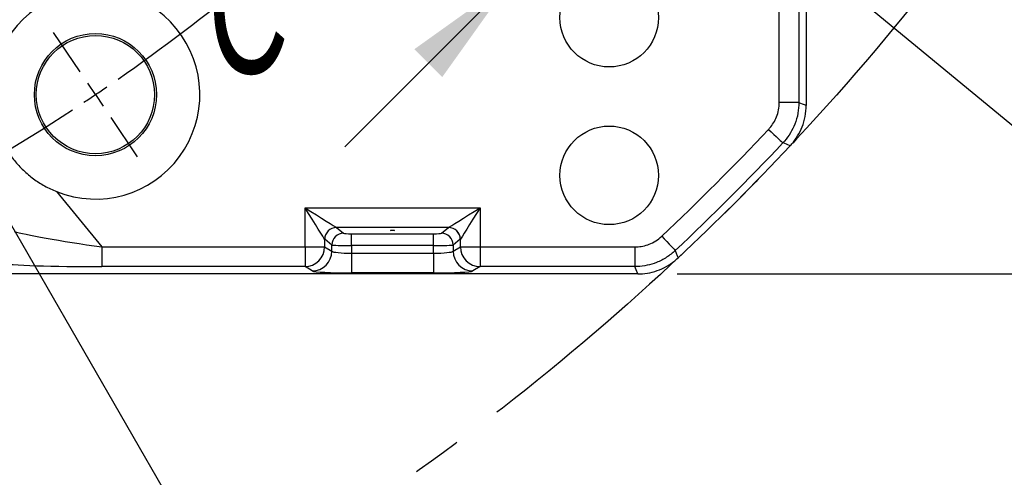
# Model space of a CAD drawing. Extents: x 0 to 8410, y 0 to 5940.
# Tile 12 of 110: x 2908 to 3408, y 3033 to 3265. Entities that reach past the tile are written whole.
import ezdxf

# ---------------------------------------------------------------- set-up
doc = ezdxf.new("R2010")
doc.units = 0
doc.header["$LTSCALE"] = 10
doc.linetypes.add('CENTERX2', pattern=[20.32, 12.7, -2.54, 2.54, -2.54])
doc.layers.get('0').update_dxf_attribs({"linetype": 'CONTINUOUS'})
doc.styles.add('SLDTEXTSTYLE0', font='TXT', dxfattribs={"width": 0.605})
doc.dimstyles.new('SLDDIMSTYLE0', dxfattribs={"dimtxt": 50, "dimasz": 50, "dimexe": 0, "dimexo": 0.0625, "dimgap": 12.5, "dimtad": 0, "dimtih": 1, "dimtoh": 1, "dimdec": 1, "dimlfac": 0.5, "dimrnd": 1e-09, "dimzin": 12, "dimtxsty": 'SLDTEXTSTYLE0', "dimblk1": 'NONE', "dimsah": 1, "dimcen": 0, "dimazin": 3, "dimtfac": 1, "dimtmove": 0, "dimatfit": 3, "dimtolj": 1, "dimtzin": 12})
doc.dimstyles.new('SLDDIMSTYLE1', dxfattribs={"dimtxt": 50, "dimasz": 50, "dimexe": 0, "dimexo": 0.0625, "dimgap": -12.5, "dimtad": 1, "dimdec": 4, "dimlfac": 5, "dimzin": 12, "dimtxsty": 'SLDTEXTSTYLE0', "dimsah": 1, "dimcen": 0.09, "dimazin": 3, "dimtfac": 1, "dimtofl": 0, "dimtmove": 0, "dimatfit": 3, "dimtolj": 1})
doc.dimstyles.new('SLDDIMSTYLE2', dxfattribs={"dimtxt": 50, "dimasz": 50, "dimexe": 0, "dimexo": 0.0625, "dimgap": 12.5, "dimtad": 1, "dimdec": 1, "dimlfac": 0.5, "dimrnd": 1e-09, "dimzin": 12, "dimtxsty": 'SLDTEXTSTYLE0', "dimsah": 1, "dimcen": 0.09, "dimazin": 3, "dimtfac": 1, "dimtofl": 0, "dimtmove": 0, "dimatfit": 3, "dimtolj": 1, "dimtzin": 12})

# ---------------------------------------------------------------- blocks, each defined once
blk = doc.blocks.new('_D')
at = {"color": 7, "linetype": 'CONTINUOUS'}
for p, q in [((1762.91, 5138.79), (3012.06, 2973.23)), ((3012.06, 2973.23), (3116.53, 2792.13)), ((3116.53, 2792.13), (3367.21, 2792.13))]:
    blk.add_line(p, q, dxfattribs=at)
blk.add_solid([(3012.06, 2973.23), (3030.55, 2926.18), (3043.54, 2933.67)], dxfattribs=at)
at = {"color": 7, "linetype": 'CONTINUOUS', "char_height": 50, "attachment_point": 1, "style": 'SLDTEXTSTYLE0'}
for s, insert in [('%%c', (3141.53, 2856.58)), ('1250', (3214.43, 2856.72))]:
    blk.add_mtext(s, dxfattribs=dict(at, insert=insert))
blk = doc.blocks.new('_NONE')
blk = doc.blocks.new('_D_1')
at = {"color": 7, "linetype": 'CONTINUOUS'}
for p, q in [((3248.9, 3345.91), (3701.1, 2973.15)), ((2387.49, 3030.16), (2387.49, 2353.62)), ((2979.56, 2571.41), (3156.43, 2654.83)), ((3156.43, 2654.83), (3189.17, 2585.43)), ((3189.17, 2585.43), (3012.29, 2502.01)), ((3012.29, 2502.01), (2979.56, 2571.41))]:
    blk.add_line(p, q, dxfattribs=at)
blk.add_arc((2387.49, 4056.01), 1687.4, 270, 320.5, dxfattribs=at)
for points in [[(3689.52, 2982.7), (3651.43, 2949.45), (3662.87, 2939.73)], [(2387.49, 2368.62), (2437.59, 2361.86), (2437.37, 2376.85)]]:
    blk.add_solid(points, dxfattribs=at)
at = {"color": 7, "linetype": 'CONTINUOUS', "insert": (3000.35, 2567.64), "char_height": 50, "attachment_point": 1, "rotation": 25.25, "style": 'SLDTEXTSTYLE0'}
blk.add_mtext('50,5°', dxfattribs=at)
blk = doc.blocks.new('_D_2')
at = {"color": 7, "linetype": 'CONTINUOUS'}
for p, q in [((2387.49, 5081.86), (2387.49, 5615.48)), ((2920.53, 5523.54), (2949.9, 5594.44)), ((2949.9, 5594.44), (3077.64, 5541.53)), ((3077.64, 5541.53), (3048.27, 5470.63)), ((3048.27, 5470.63), (2920.53, 5523.54)), ((3135.61, 4804.13), (3490.19, 5158.72))]:
    blk.add_line(p, q, dxfattribs=at)
blk.add_arc((2387.49, 4056.01), 1544.46, 45, 90, dxfattribs=at)
for points in [[(2387.49, 5600.48), (2437.36, 5592.17), (2437.6, 5607.17)], [(3479.59, 5148.11), (3448.88, 5188.28), (3438.45, 5177.5)]]:
    blk.add_solid(points, dxfattribs=at)
at = {"color": 7, "linetype": 'CONTINUOUS', "insert": (2961.07, 5576.51), "char_height": 50, "attachment_point": 1, "rotation": 337.5, "style": 'SLDTEXTSTYLE0'}
blk.add_mtext('45°', dxfattribs=at)
blk = doc.blocks.new('SW_SYMBOL_MOD_BOX')
at = {"color": 0, "linetype": 'CONTINUOUS'}
for p, q in [((2000, 2000), (2000, 8000)), ((2000, 8000), (8000, 8000)), ((8000, 8000), (8000, 2000)), ((2000, 2000), (8000, 2000))]:
    blk.add_line(p, q, dxfattribs=at)
blk = doc.blocks.new('_D_8')
at = {"color": 7, "linetype": 'CONTINUOUS'}
for p, q in [((3241.95, 4976.01), (3946.89, 4976.01)), ((3931.89, 4976.01), (3931.89, 3136.01)), ((3241.95, 3136.01), (3946.89, 3136.01))]:
    blk.add_line(p, q, dxfattribs=at)
for points in [[(3931.89, 4976.01), (3924.39, 4926.01), (3939.39, 4926.01)], [(3931.89, 3136.01), (3939.39, 3186.01), (3924.39, 3186.01)]]:
    blk.add_solid(points, dxfattribs=at)
at = {"color": 7, "linetype": 'CONTINUOUS', "xscale": 0.006445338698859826, "yscale": 0.006445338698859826, "zscale": 0.006445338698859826, "rotation": 90.0000000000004}
blk.add_blockref('SW_SYMBOL_MOD_BOX', (3924.66, 3964.19), dxfattribs=at)
at = {"color": 7, "linetype": 'CONTINUOUS', "insert": (3867.29, 4033.25), "char_height": 50, "attachment_point": 1, "rotation": 90, "style": 'SLDTEXTSTYLE0'}
blk.add_mtext('920', dxfattribs=at)
blk = doc.blocks.new('SW_CENTERMARKSYMBOL_0')
at = {"color": 0, "linetype": 'CONTINUOUS'}
for p, q in [((1380.4, -1376.62), (1366.98, -1356.73)), ((1388.23, -1388.23), (1384.32, -1382.43)), ((1388.23, -1388.23), (1392.14, -1394.03)), ((1396.06, -1399.84), (1409.48, -1419.73))]:
    blk.add_line(p, q, dxfattribs=at)
for start, end in [(304.80214, 314.19786), (304, 304.40107), (303.59893, 304), (236.80214, 303.19786)]:
    blk.add_arc((829.04, -559.19), 1000, start, end, dxfattribs=at)

msp = doc.modelspace()

# ---------------------------------------------------------------- linework, layer by layer
at = {"color": 7, "linetype": 'CONTINUOUS'}
for p, q in [((3307.486151, 3612.298043), (3307.486151, 3221.549155)), ((3073.25622, 3200.535608), (3158.109033, 3285.388421)), ((3307.486151, 3221.549155), (3307.486151, 3221.520247)), ((3221.9483, 3136.011304), (2831.199412, 3136.011304)), ((3221.977208, 3136.011304), (3221.9483, 3136.011304))]:
    msp.add_line(p, q, dxfattribs=at)
at = {"color": 8, "linetype": 'CONTINUOUS'}
for p, q in [((3293.803845, 3223.012032), (3293.803845, 3290.648224)), ((3303.790186, 3290.648224), (3303.790186, 3223.012032)), ((3303.790186, 3223.012032), (3293.803845, 3223.012032)), ((2926.973019, 3177.773418), (2949.879203, 3149.69361)), ((3053.0735, 3169.532062), (3141.898785, 3169.532062)), ((3053.0735, 3149.69361), (3053.0735, 3169.532062)), ((3141.898785, 3169.532062), (3141.898785, 3149.69361)), ((3125.93529, 3159.55645), (3069.036995, 3159.55645)), ((3069.036995, 3159.55645), (3072.664653, 3156.656923)), ((3122.307573, 3156.656923), (3125.93529, 3159.55645)), ((3076.649461, 3156.401636), (3118.322824, 3156.401636)), ((3076.649461, 3150.416257), (3076.649461, 3156.401636)), ((3118.322824, 3150.416257), (3118.322824, 3156.401636)), ((2949.879203, 3149.69361), (2949.879203, 3139.707269)), ((2949.879203, 3149.69361), (3053.0735, 3149.69361)), ((3053.0735, 3149.69361), (3063.035463, 3149.69361)), ((3053.0735, 3149.69361), (3053.0735, 3139.707269)), ((3063.035463, 3153.592946), (3063.035463, 3149.69361)), ((3063.035463, 3149.69361), (3066.687499, 3147.505941)), ((3066.687499, 3150.671543), (3063.059781, 3153.571071)), ((3066.687499, 3147.505941), (3066.687499, 3150.671543)), ((3076.649461, 3150.416257), (3076.649461, 3146.549107)), ((3118.322824, 3150.416257), (3076.649461, 3150.416257)), ((3118.322824, 3146.549107), (3118.322824, 3150.416257)), ((3131.912444, 3153.571071), (3128.284786, 3150.671543)), ((3128.284786, 3150.671543), (3128.284786, 3147.505941)), ((3128.284786, 3147.505941), (3131.936823, 3149.69361)), ((3131.936823, 3149.69361), (3131.936823, 3153.592946)), ((3131.936823, 3149.69361), (3141.898785, 3149.69361)), ((3141.898785, 3149.69361), (3220.485423, 3149.69361)), ((3141.898785, 3149.69361), (3141.898785, 3139.707269)), ((3220.485423, 3149.69361), (3220.485423, 3139.707269)), ((3076.649461, 3146.549107), (3076.649461, 3136.562826)), ((3076.649461, 3146.549107), (3118.322824, 3146.549107)), ((3118.322824, 3146.549107), (3118.322824, 3136.562826)), ((3053.0735, 3139.707269), (2949.879203, 3139.707269)), ((3056.725536, 3137.519659), (3053.0735, 3139.707269)), ((3141.898785, 3139.707269), (3138.246689, 3137.519659)), ((3220.485423, 3139.707269), (3141.898785, 3139.707269)), ((3118.322824, 3136.562826), (3076.649461, 3136.562826))]:
    msp.add_line(p, q, dxfattribs=at)
at = {"color": 8, "linetype": 'CONTINUOUS', "flags": 128}
for points in [[(3303.790186, 3223.012032), (3305.402492, 3222.373547), (3307.486151, 3221.549155)], [(3288.385187, 3209.334077), (3289.760028, 3208.041968), (3291.085456, 3206.79635), (3292.313908, 3205.641808), (3293.401216, 3204.619946), (3294.308398, 3203.767361), (3295.002793, 3203.11475), (3295.459543, 3202.685477), (3295.662199, 3202.49504)], [(3299.38278, 3201.058389), (3296.222423, 3202.278556), (3295.662199, 3202.49504)], [(3063.035463, 3153.592946), (3062.703942, 3154.123367), (3062.042211, 3155.182125), (3061.07298, 3156.732918), (3059.829388, 3158.722641), (3058.354173, 3161.082985), (3056.697879, 3163.733067), (3054.91731, 3166.58199), (3053.0735, 3169.532062)], [(3053.0735, 3169.532062), (3056.023572, 3167.688252), (3058.872495, 3165.907683), (3061.522577, 3164.251389), (3063.882921, 3162.776174), (3065.872644, 3161.532642), (3067.423437, 3160.563351), (3068.482254, 3159.901621), (3069.012616, 3159.570159)], [(3125.959669, 3159.570159), (3126.490031, 3159.901621), (3127.548788, 3160.563351), (3129.099641, 3161.532642), (3131.089304, 3162.776174), (3133.449708, 3164.251389), (3136.09973, 3165.907683), (3138.948653, 3167.688252), (3141.898785, 3169.532062)], [(3141.898785, 3169.532062), (3140.054975, 3166.58199), (3138.274406, 3163.733067), (3136.618112, 3161.082985), (3135.142837, 3158.722641), (3133.899305, 3156.732918), (3132.930015, 3155.182125), (3132.268344, 3154.123367), (3131.936823, 3153.592946)], [(3234.163378, 3155.112268), (3235.455487, 3153.737427), (3236.701105, 3152.411999), (3237.855647, 3151.183547), (3238.877509, 3150.096239), (3239.730094, 3149.189057), (3240.382705, 3148.494662), (3240.811978, 3148.037912), (3241.002415, 3147.835256)], [(3241.002415, 3147.835256), (3242.029939, 3145.174863), (3242.439066, 3144.114675)], [(3221.9483, 3136.011304), (3221.123908, 3138.094963), (3220.485423, 3139.707269)]]:
    msp.add_lwpolyline(points, dxfattribs=at)
at = {"color": 7, "linetype": 'CENTERX2'}
msp.add_circle((2387.486134, 4056.011321), 1250, dxfattribs=at)
at = {"color": 7, "linetype": 'CONTINUOUS'}
for centre, radius in [((3207.486134, 3266.011321), 25), ((2946.679038, 3226.973748), 31), ((2946.679038, 3226.973748), 30), ((3207.486134, 3186.011321), 25)]:
    msp.add_circle(centre, radius, dxfattribs=at)
at = {"color": 8, "linetype": 'CONTINUOUS'}
for centre, radius, start, end in [((2387.486134, 4056.011321), 938.817466, 300.808391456, 329.191608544), ((2387.486134, 4056.011321), 1236.317732, 313.222861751, 316.777138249), ((2387.486134, 4056.011321), 1246.304027, 313.222861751, 316.777138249), ((3069.066151, 3153.539471), 6.030926, 90.50860807, 179.49196329), ((3069.083954, 3153.532335), 6.024298, 90.4466286, 179.63159322), ((3125.888357, 3153.532421), 6.024212, 0.3675961, 89.55361073), ((3125.906108, 3153.539445), 6.030952, 0.50827763, 89.49115102), ((3072.711577, 3150.632903), 6.024203, 90.44630403, 179.63248915), ((3122.260709, 3150.632903), 6.024202, 0.36750659, 89.55427159), ((3053.007715, 3149.734886), 10.027833, 270.37587669, 359.76416258), ((3141.96451, 3149.734825), 10.027772, 180.23549274, 269.62446798), ((3056.659871, 3147.547156), 10.027712, 270.37519472, 359.76450258), ((3138.312415, 3147.547157), 10.027713, 180.23549951, 269.62446038)]:
    msp.add_arc(centre, radius, start, end, dxfattribs=at)
at = {"color": 7, "linetype": 'CONTINUOUS'}
for centre, radius, start, end in [((2946.679038, 3226.973748), 53, 248.17262052, 190.23920575), ((2387.486134, 4056.011321), 1250, 313.154056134, 316.845943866)]:
    msp.add_arc(centre, radius, start, end, dxfattribs=at)
at = {"color": 8, "linetype": 'CONTINUOUS'}
for centre, major_axis, ratio, start_param, end_param in [((3069.13462, 3169.53208), (0, 10), 0.1399818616, 3.054326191, 3.0717794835), ((3125.837648, 3169.53208), (0, 10), 0.1399818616, 3.2114058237, 3.2288591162), ((2948.169129, 3151.7899), (43.904673, -6.408953), 0.0412253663, 3.3847653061, 4.7573655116), ((3076.649446, 3156.681322), (4, 0), 0.0699268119, 3.2288591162, 4.7123889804), ((3118.322822, 3156.681322), (4, 0), 0.0699268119, 4.7123889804, 6.1959188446), ((3063.157452, 3169.53208), (0, 16), 0.0874886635, 3.054326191, 3.0717794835), ((3076.649446, 3150.695937), (10, 0), 0.0279707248, 3.2288591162, 4.7123889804), ((3118.322822, 3150.695937), (10, 0), 0.0279707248, 4.7123889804, 6.1959188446), ((3131.814817, 3169.53208), (0, 16), 0.0874886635, 3.2114058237, 3.2288591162), ((3076.649446, 3147.597278), (10, 0), 0.1048155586, 3.2288591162, 4.7123889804), ((3118.322822, 3147.597278), (10, 0), 0.1048155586, 4.7123889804, 6.1959188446), ((2948.169129, 3141.803605), (51.649263, -0.069522), 0.0405651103, 3.3729587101, 4.7455589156), ((3076.649446, 3137.610982), (20, 0), 0.0524077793, 3.2288591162, 4.7123889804), ((3118.322822, 3137.610982), (20, 0), 0.0524077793, 4.7123889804, 6.1959188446)]:
    msp.add_ellipse(centre, major_axis=major_axis, ratio=ratio, start_param=start_param, end_param=end_param, dxfattribs=at)
msp.add_ellipse((3097.486134, 3158.109125), major_axis=(1, 0), ratio=0.0699268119, dxfattribs=at)
for points, knots in [([(3288.385187, 3209.334077), (3288.564291, 3209.529488), (3290.253709, 3211.372718), (3292.208234, 3214.651134), (3293.592955, 3219.2213), (3293.732715, 3221.733483), (3293.803845, 3223.012032)], [0, 0, 0, 0, 0.0529347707, 0.4993122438, 0.7451804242, 1, 1, 1, 1]), ([(3303.790186, 3223.012032), (3303.690262, 3221.162744), (3303.486781, 3217.396919), (3301.91435, 3212.156255), (3299.569958, 3207.409714), (3297.35163, 3204.340007), (3295.930699, 3202.78826), (3295.662199, 3202.49504)], [0, 0, 0, 0, 0.2454817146, 0.4998906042, 0.7203306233, 0.947153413, 1, 1, 1, 1]), ([(3220.485423, 3149.69361), (3220.750475, 3149.696932), (3223.250606, 3149.728265), (3226.978076, 3150.549134), (3231.256695, 3152.669846), (3233.182997, 3154.288475), (3234.163378, 3155.112268)], [0, 0, 0, 0, 0.0529346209, 0.4993125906, 0.7451777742, 1, 1, 1, 1]), ([(3241.002415, 3147.835256), (3239.586397, 3146.641606), (3236.702875, 3144.210905), (3231.807186, 3141.767693), (3226.742882, 3140.225434), (3222.986826, 3139.739728), (3220.882967, 3139.712428), (3220.485423, 3139.707269)], [0, 0, 0, 0, 0.2454839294, 0.4998936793, 0.7203304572, 0.9471538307, 1, 1, 1, 1])]:
    msp.add_open_spline(points, degree=3, knots=knots, dxfattribs=at)
at = {"color": 7, "linetype": 'CONTINUOUS'}
for points, knots in [([(3299.402986, 3201.079966), (3299.670011, 3201.372387), (3301.05417, 3202.888189), (3303.271888, 3205.950163), (3305.584019, 3210.622022), (3307.171851, 3215.876062), (3307.380156, 3219.616803), (3307.486151, 3221.520247)], [0, 0, 0, 0, 0.0528506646, 0.2739589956, 0.5014796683, 0.7463321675, 1, 1, 1, 1]), ([(2894.523109, 3217.552541), (2894.923623, 3215.33529), (2895.460882, 3213.165653), (2896.800303, 3208.916207), (2897.602492, 3206.836417), (2899.008379, 3203.784027), (2899.512529, 3202.77509), (2900.577015, 3200.803953), (2901.138166, 3199.839504), (2902.906671, 3197.008223), (2904.198753, 3195.20321), (2906.30598, 3192.618957), (2907.036656, 3191.778146), (2908.555458, 3190.138418), (2909.345983, 3189.337254), (2911.789073, 3187.014507), (2913.49919, 3185.585003), (2917.077424, 3182.954718), (2918.945545, 3181.753949), (2922.84371, 3179.583306), (2924.881932, 3178.610949), (2926.973029, 3177.773411)], [0, 0, 0, 0, 0.125, 0.125, 0.25, 0.25, 0.3125, 0.3125, 0.375, 0.375, 0.5, 0.5, 0.5625, 0.5625, 0.625, 0.625, 0.75, 0.75, 0.875, 0.875, 1, 1, 1, 1]), ([(3221.977208, 3136.011304), (3222.373166, 3136.016518), (3224.42567, 3136.043548), (3228.176274, 3136.519743), (3233.165922, 3138.028296), (3238.084891, 3140.463443), (3240.956364, 3142.869942), (3242.417489, 3144.094469)], [0, 0, 0, 0, 0.0528503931, 0.2739574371, 0.5014783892, 0.7463314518, 1, 1, 1, 1])]:
    msp.add_open_spline(points, degree=3, knots=knots, dxfattribs=at)
for points in [[(3299.40299, 3201.079963), (3299.396254, 3201.072769), (3299.389515, 3201.065577), (3299.382774, 3201.058388)], [(3242.439067, 3144.114681), (3242.431878, 3144.10794), (3242.424686, 3144.101201), (3242.417492, 3144.094465)]]:
    msp.add_open_spline(points, degree=3, dxfattribs=at)
msp.add_solid([(3158.109033, 3285.388421), (3108.611559, 3250.033082), (3122.753694, 3235.890947)], dxfattribs=at)

# ---------------------------------------------------------------- block references
msp.add_blockref('SW_CENTERMARKSYMBOL_0', (1558.448562, 4615.204224), dxfattribs=at)

# ---------------------------------------------------------------- texts
at = {"color": 7, "linetype": 'CONTINUOUS', "insert": (3003.888496, 3307.790605), "char_height": 70, "attachment_point": 1, "style": 'SLDTEXTSTYLE0'}
msp.add_mtext('C', dxfattribs=at)

# ---------------------------------------------------------------- dimensions: what is measured, and where the dimension line sits
at = {"color": 7, "linetype": 'CONTINUOUS'}
for base, line1, line2, picture, middle in [((2978.526819, 5482.909757), ((2387.486134, 5061.859707), (2387.486134, 3050.162934)), ((3121.462973, 4789.98816), (3067.722858, 4736.248044)), '_D_2', (2978.526819, 5482.909757)), ((3107.276613, 2529.837129), ((2387.486134, 3050.162934), (2387.486134, 5061.859707)), ((3233.469592, 3358.636374), (3096.911238, 3471.206395)), '_D_1', (3107.276613, 2529.837129))]:
    dim = msp.add_angular_dim_2l(base=base, line1=line1, line2=line2, dimstyle='SLDDIMSTYLE1', dxfattribs=at)
    dim.commit()
    dim.dimension.update_dxf_attribs({"geometry": picture, "text_midpoint": middle, "dimtype": 162})
dim = msp.add_diameter_dim_2p(p1=(1762.911246, 5138.788402), p2=(3012.061023, 2973.234239), dimstyle='SLDDIMSTYLE0', dxfattribs=at)
dim.commit()
dim.dimension.update_dxf_attribs({"geometry": '_D', "text_midpoint": (3254.36666, 2831.711077), "dimtype": 163})
dim = msp.add_linear_dim(base=(3931.886543, 3136.011321), p1=(3221.948317, 4976.011321), p2=(3221.948317, 3136.011321), angle=90, text='{\\fGDT;o}<>', dimstyle='SLDDIMSTYLE2', dxfattribs=at)
dim.commit()
dim.dimension.update_dxf_attribs({"geometry": '_D_8', "text_midpoint": (3931.886543, 4056.011321), "dimtype": 160})

doc.saveas('drawing.dxf')
